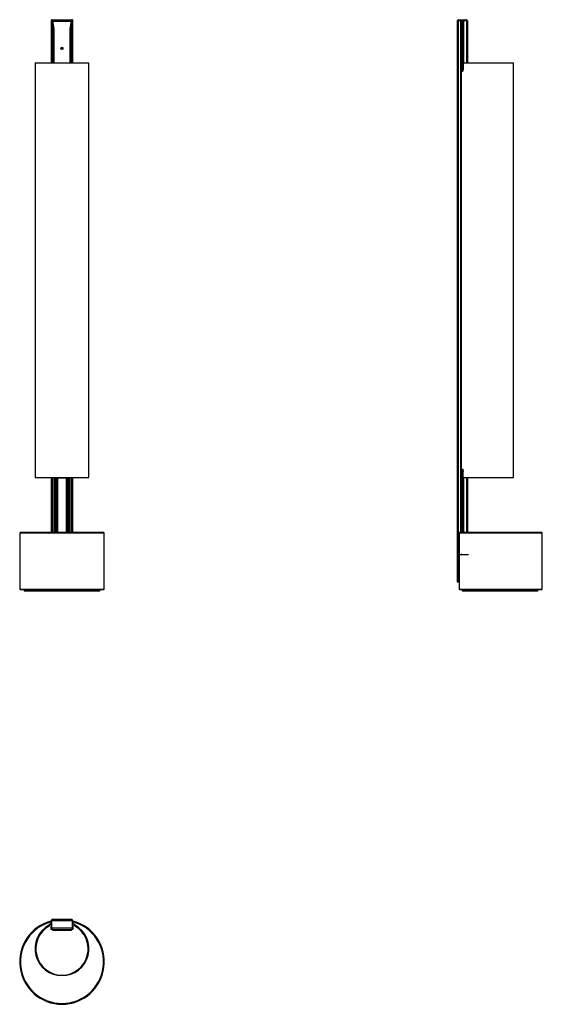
# Model space of a CAD drawing. Header units: millimetres. Extents: x 482 to 1161, y 459 to 1739.
import ezdxf

# ---------------------------------------------------------------- set-up
doc = ezdxf.new("R2010")
doc.units = ezdxf.units.MM
doc.header["$LTSCALE"] = 10
doc.header["$PDSIZE"] = -1
doc.linetypes.add('CENTERX2', pattern=[20.32, 12.7, -2.54, 2.54, -2.54])

msp = doc.modelspace()

# ---------------------------------------------------------------- linework, layer by layer
at = {"color": 7, "linetype": 'Continuous', "lineweight": 25}
for p, q in [((523.7, 1739), (550.7, 1739)), ((523.7, 1739), (523.7, 1739)), ((523.7, 1739), (523.7, 1737.8)), ((523.7, 1682.8), (523.7, 1737.8)), ((523.7, 1737.8), (524.7, 1737.8)), ((524.7, 1738.2), (524.7, 1737.8)), ((524.7, 1737.8), (526.8, 1726.8)), ((524.7, 1737.8), (524.7, 1682.8)), ((524.9, 1737), (549.6, 1737)), ((547.6, 1726.8), (549.7, 1737.8)), ((549.7, 1738.2), (549.7, 1737.8)), ((549.7, 1737.8), (550.7, 1737.8)), ((549.7, 1682.8), (549.7, 1737.8)), ((550.7, 1739), (550.7, 1739)), ((550.7, 1739), (550.7, 1737.8)), ((550.7, 1737.8), (550.7, 1682.8)), ((1051, 1007.8), (1051, 1737.8)), ((1051, 1737.8), (1052, 1737.8)), ((1051.4, 1738.2), (1051.1, 1737.7)), ((1051.4, 1738.2), (1051.9, 1737.8)), ((1052, 1737.8), (1052, 1007.8)), ((1055.7, 1737.8), (1052, 1737.8)), ((1052.7, 1739), (1052.9, 1737.8)), ((1053, 1737.8), (1053, 1739)), ((1053, 1739), (1062.2, 1739)), ((1053, 1737.8), (1062.2, 1737.8)), ((1055.7, 1072.8), (1055.7, 1737.8)), ((1055.9, 1737.8), (1055.9, 1072.8)), ((1056, 1072.8), (1056, 1737.8)), ((1056.3, 1072.8), (1056.3, 1737.8)), ((1057.5, 1737.8), (1057.5, 1673)), ((1057.5, 1673), (1057.5, 1737.8)), ((1057.9, 1673), (1057.9, 1737.8)), ((1058.3, 1737.8), (1058.3, 1673.3)), ((1059.1, 1682.8), (1059.1, 1737.8)), ((1063.2, 1737.8), (1059.2, 1737.8)), ((1059.2, 1737.8), (1059.2, 1682.8)), ((1062.2, 1737.8), (1062.2, 1739)), ((1062.4, 1739), (1062.3, 1737.8)), ((1063.2, 1737.8), (1064.2, 1737.8)), ((1063.2, 1682.8), (1063.2, 1737.8)), ((1063.8, 1738.2), (1063.3, 1737.8)), ((1064, 1737.8), (1063.8, 1738.2)), ((1064.2, 1737.8), (1064.2, 1682.8)), ((526.8, 1726.8), (526.8, 1682.8)), ((547.6, 1682.8), (547.6, 1726.8)), ((537, 1702.7), (536.4, 1702.1)), ((537.9, 1702.4), (537, 1702.7)), ((537.9, 1702.4), (538, 1701.6)), ((536.6, 1701.3), (536.4, 1702.1)), ((537.4, 1701), (536.6, 1701.3)), ((537.4, 1701), (538, 1701.6)), ((502.2, 1682.8), (502.2, 1143.8)), ((502.2, 1682.8), (572.2, 1682.8)), ((572.2, 1143.8), (572.2, 1682.8)), ((1058.5, 1682.8), (1058.5, 1674.8)), ((1058.5, 1682.8), (1124.1, 1682.8)), ((1124.1, 1143.8), (1124.1, 1682.8)), ((1056.9, 1671.8), (1056.3, 1671.8)), ((1056.9, 1673), (1056.9, 1671.8)), ((1056.9, 1673), (1058.2, 1673)), ((1058.2, 1671.8), (1056.9, 1671.8)), ((1058.2, 1671.8), (1058.2, 1673)), ((1058.2, 1673), (1058.3, 1673)), ((1058.3, 1671.8), (1058.2, 1671.8)), ((1056.3, 1154.8), (1056.9, 1154.8)), ((1056.9, 1154.8), (1056.9, 1153.6)), ((1056.9, 1154.8), (1058.2, 1154.8)), ((1058.2, 1153.6), (1056.9, 1153.6)), ((1057.5, 1153.6), (1057.5, 1072.8)), ((1057.5, 1072.8), (1057.5, 1153.6)), ((1057.9, 1072.8), (1057.9, 1153.6)), ((1058.2, 1154.8), (1058.2, 1153.6)), ((1058.2, 1154.8), (1058.3, 1154.8)), ((1058.3, 1153.6), (1058.2, 1153.6)), ((1058.3, 1153.4), (1058.3, 1072.8)), ((1058.5, 1143.8), (1058.5, 1151.8)), ((502.2, 1143.8), (572.2, 1143.8)), ((523.7, 1072.8), (523.7, 1143.8)), ((524.7, 1143.8), (524.7, 1072.8)), ((527.4, 1072.8), (527.4, 1143.8)), ((527.7, 1143.8), (527.7, 1072.8)), ((528.3, 1072.8), (528.3, 1143.8)), ((528.5, 1072.8), (528.5, 1143.8)), ((531.3, 1143.6), (529.9, 1143.6)), ((529.9, 1072.8), (529.9, 1143.6)), ((530, 1143.6), (530, 1072.8)), ((531.1, 1072.8), (531.1, 1143.6)), ((531.3, 1143.6), (531.5, 1143.6)), ((531.5, 1143.6), (543, 1143.6)), ((531.5, 1143.6), (531.5, 1072.8)), ((543, 1143.6), (543.3, 1143.6)), ((543, 1072.8), (543, 1143.6)), ((544.5, 1143.6), (543.3, 1143.6)), ((543.4, 1143.6), (543.4, 1072.8)), ((544.4, 1072.8), (544.4, 1143.6)), ((544.5, 1143.6), (544.5, 1072.8)), ((546, 1143.8), (546, 1072.8)), ((546.1, 1143.8), (546.1, 1072.8)), ((546.7, 1072.8), (546.7, 1143.8)), ((547, 1143.8), (547, 1072.8)), ((549.7, 1072.8), (549.7, 1143.8)), ((550.7, 1143.8), (550.7, 1072.8)), ((1058.5, 1143.8), (1124.1, 1143.8)), ((1059.1, 1072.8), (1059.1, 1143.8)), ((1059.2, 1143.8), (1059.2, 1072.8)), ((1063.2, 1072.8), (1063.2, 1143.8)), ((1064.2, 1143.8), (1064.2, 1072.8)), ((483.2, 1072.8), (482.2, 1071.8)), ((482.2, 1071.8), (482.2, 998.8)), ((592.2, 1071.8), (482.2, 1071.8)), ((483.2, 1072.8), (591.2, 1072.8)), ((592.2, 1071.8), (591.2, 1072.8)), ((592.2, 998.8), (592.2, 1071.8)), ((1161.4, 1071.8), (1053.2, 1071.8)), ((1053.2, 1071.8), (1053.2, 998.8)), ((1054.3, 1072.8), (1160.4, 1072.8)), ((1161.4, 1071.8), (1160.4, 1072.8)), ((1161.4, 998.8), (1161.4, 1071.8)), ((482.2, 998.8), (483.2, 997.8)), ((482.2, 998.8), (592.2, 998.8)), ((591.2, 997.8), (592.2, 998.8)), ((1052, 1007.8), (1051, 1007.8)), ((1053.2, 1007.8), (1052, 1007.8)), ((1053.2, 998.8), (1161.4, 998.8)), ((1160.4, 997.8), (1161.4, 998.8)), ((591.2, 997.8), (483.2, 997.8)), ((488.2, 997.8), (488.2, 996.8)), ((488.2, 996.8), (586.2, 996.8)), ((586.2, 996.8), (586.2, 997.8)), ((1160.4, 997.8), (1054.3, 997.8)), ((1057.4, 997.8), (1057.4, 996.8)), ((1057.4, 996.8), (1155.4, 996.8)), ((1155.4, 996.8), (1155.4, 997.8)), ((522.8, 563.4), (523.2, 563.6)), ((523.2, 563.2), (523, 563.1)), ((523.2, 566.4), (523.2, 563.6)), ((523.2, 563.6), (523.2, 563.2)), ((523.2, 563.2), (523.2, 562.5)), ((523.7, 567.9), (523.7, 568.7)), ((523.7, 567.7), (523.7, 567.9)), ((550.7, 567.7), (523.7, 567.7)), ((523.7, 567.7), (523.7, 558.5)), ((524.7, 569.1), (524.7, 569.7)), ((524.9, 569.7), (524.7, 569.7)), ((549.6, 569.7), (524.9, 569.7)), ((549.6, 569.7), (549.7, 569.7)), ((549.7, 569.1), (549.7, 569.7)), ((550.7, 568.7), (550.7, 567.9)), ((550.7, 567.9), (550.7, 567.7)), ((550.7, 558.5), (550.7, 567.7)), ((551.2, 563.6), (551.2, 566.4)), ((551.2, 563.2), (551.2, 563.6)), ((551.2, 563.6), (551.7, 563.4)), ((551.2, 562.5), (551.2, 563.2)), ((551.4, 563.1), (551.2, 563.2)), ((520.2, 562.1), (520.2, 561.7)), ((520.2, 561.5), (520.2, 561.2)), ((520.7, 562), (520.7, 560.9)), ((523.2, 556.5), (523.2, 562.5)), ((523.7, 561.4), (523.2, 561.2)), ((524.4, 556.5), (523.2, 556.5)), ((523.7, 558.5), (550.7, 558.5)), ((523.7, 558.2), (523.7, 558.5)), ((523.7, 557.5), (523.7, 558.2)), ((524.7, 557.1), (524.7, 556.5)), ((524.7, 556.5), (526.8, 556.5)), ((524.9, 556.5), (549.6, 556.5)), ((525.2, 555.3), (525.2, 556.5)), ((526.8, 555.3), (525.2, 555.3)), ((526.8, 556.5), (526.8, 556.5)), ((526.8, 555.7), (526.8, 556.5)), ((526.8, 555.7), (547.6, 555.7)), ((526.8, 555.3), (526.8, 555.7)), ((547.6, 556.5), (547.6, 556.5)), ((547.6, 556.5), (549.7, 556.5)), ((547.6, 556.5), (547.6, 555.7)), ((547.6, 555.7), (547.6, 555.3)), ((549.2, 555.3), (547.6, 555.3)), ((549.2, 556.5), (549.2, 555.3)), ((549.7, 557.1), (549.7, 556.5)), ((551.2, 556.5), (550, 556.5)), ((551.2, 561.2), (550.7, 561.4)), ((550.7, 558.5), (550.7, 558.2)), ((550.7, 558.2), (550.7, 557.5)), ((551.2, 562.5), (551.2, 556.5)), ((553.7, 560.9), (553.7, 562)), ((554.2, 562.1), (554.2, 561.7)), ((554.2, 561.5), (554.2, 561.2))]:
    msp.add_line(p, q, dxfattribs=at)
at = {"color": 7, "linetype": 'CENTERX2'}
msp.add_line((1051, 1044.1), (1065.3, 1044.1), dxfattribs=at)
at = {"color": 7, "linetype": 'Continuous', "lineweight": 25, "flags": 128}
for points in [[(528.8, 1143.8), (529.3, 1143.7), (529.9, 1143.6)], [(544.5, 1143.6), (545.1, 1143.7), (545.6, 1143.8)], [(523.2, 563.6), (523.6, 563.8), (523.7, 563.8)], [(523.2, 563.2), (523.6, 563.4), (523.7, 563.4)], [(550.7, 563.8), (550.8, 563.8), (551.2, 563.6)], [(550.7, 563.4), (550.8, 563.4), (551.2, 563.2)]]:
    msp.add_lwpolyline(points, dxfattribs=at)
at = {"color": 7, "linetype": 'Continuous', "lineweight": 25}
for radius in [1.3, 1.22]:
    msp.add_circle((537.2, 1701.8), radius, dxfattribs=at)
for centre, radius, start, end in [((1053, 1737), 2, 90, 98.1489), ((1053, 1737), 0.8, 90, 98.1489), ((1062.2, 1737), 2, 81.8149, 90), ((1062.2, 1737), 0.8, 81.8149, 90), ((537.2, 514.3), 55, 104.7467, 75.2533), ((537.2, 514.3), 54, 105.0261, 74.9739), ((522, 562.5), 1.25, 0, 180), ((524.7, 568.7), 1, 90, 180), ((549.7, 568.7), 1, 0, 90), ((552.5, 562.5), 1.25, 0, 180), ((537.2, 531.5), 35, 119.0593, 60.9407), ((537.2, 531.5), 34.6, 119.428, 60.572), ((537.2, 532), 34, 120, 180.6875), ((537.2, 531.2), 34, 119.0317, 60.9683), ((537.2, 532), 33.8, 120.1959, 166.4814), ((524.7, 557.5), 1, 180, 270), ((549.7, 557.5), 1, 270, 0), ((537.2, 532), 34, 359.3125, 60), ((537.2, 532), 33.8, 13.5186, 59.8041)]:
    msp.add_arc(centre, radius, start, end, dxfattribs=at)
for points, knots in [([(524.7, 1738.2), (524.6, 1738.3), (524.5, 1738.6), (524.3, 1738.9), (524, 1739), (523.8, 1739), (523.7, 1739)], [0, 0, 0, 0, 0.321758, 0.590198, 0.812176, 1, 1, 1, 1]), ([(524.9, 1737), (524.8, 1737.2), (524.8, 1737.7), (524.7, 1738), (524.7, 1738.2)], [0, 0, 0, 0, 0.500001, 1, 1, 1, 1]), ([(550.7, 1739), (550.6, 1739), (550.3, 1739), (550, 1738.8), (549.8, 1738.6), (549.8, 1738.3), (549.7, 1738.2)], [0, 0, 0, 0, 0.251266, 0.493832, 0.739598, 1, 1, 1, 1]), ([(1052.7, 1739), (1052.6, 1739), (1052.4, 1739), (1052.1, 1738.8), (1051.7, 1738.6), (1051.5, 1738.3), (1051.4, 1738.2)], [0, 0, 0, 0, 0.251266, 0.493832, 0.739598, 1, 1, 1, 1]), ([(1063.8, 1738.2), (1063.7, 1738.3), (1063.4, 1738.6), (1063, 1738.9), (1062.7, 1739), (1062.5, 1739), (1062.4, 1739)], [0, 0, 0, 0, 0.321758, 0.590198, 0.812176, 1, 1, 1, 1]), ([(1058.5, 1674.8), (1058.5, 1674.5), (1058.5, 1673.9), (1058.3, 1673.3), (1058.2, 1673), (1058.2, 1673)], [0, 0, 0, 0, 0.446903, 0.892841, 1, 1, 1, 1]), ([(1058.2, 1153.7), (1058.2, 1153.5), (1058.4, 1153.1), (1058.5, 1152.4), (1058.5, 1151.9), (1058.5, 1151.8)], [0, 0, 0, 0, 0.321025, 0.838341, 1, 1, 1, 1]), ([(523.7, 567.9), (523.9, 568), (524.1, 568.2), (524.4, 568.6), (524.6, 569), (524.7, 569.2), (524.7, 569.3)], [0, 0, 0, 0, 0.251266, 0.493832, 0.739598, 1, 1, 1, 1]), ([(549.6, 569.7), (549.6, 569.6), (549.7, 569.6), (549.7, 569.4), (549.7, 569.3)], [0, 0, 0, 0, 0.500001, 1, 1, 1, 1]), ([(549.7, 569.3), (549.8, 569.2), (549.9, 568.9), (550.1, 568.5), (550.4, 568.1), (550.6, 568), (550.7, 567.9)], [0, 0, 0, 0, 0.321758, 0.590198, 0.812176, 1, 1, 1, 1]), ([(520.2, 562.1), (520.3, 562.2), (520.3, 562.2), (520.6, 562.3), (520.8, 562.4), (520.8, 562.4)], [0, 0, 0, 0, 0.489869, 0.97868, 1, 1, 1, 1]), ([(520.9, 562), (520.7, 562), (520.4, 561.8), (520.2, 561.7), (520.2, 561.7), (520.2, 561.7)], [0, 0, 0, 0, 0.302308, 0.837448, 1, 1, 1, 1]), ([(524.7, 556.9), (524.6, 557), (524.5, 557.2), (524.3, 557.7), (524, 558), (523.8, 558.2), (523.7, 558.2)], [0, 0, 0, 0, 0.321758, 0.590198, 0.812176, 1, 1, 1, 1]), ([(524.9, 556.5), (524.8, 556.5), (524.8, 556.6), (524.7, 556.8), (524.7, 556.9)], [0, 0, 0, 0, 0.500001, 1, 1, 1, 1]), ([(550.7, 558.2), (550.6, 558.1), (550.3, 557.9), (550, 557.6), (549.8, 557.2), (549.8, 557), (549.7, 556.9)], [0, 0, 0, 0, 0.251266, 0.493832, 0.739598, 1, 1, 1, 1]), ([(553.6, 562.5), (553.7, 562.4), (554, 562.2), (554.2, 562.1), (554.2, 562.1), (554.2, 562.1)], [0, 0, 0, 0, 0.299432, 0.833199, 1, 1, 1, 1]), ([(554.2, 561.7), (554.2, 561.7), (554.1, 561.7), (553.9, 561.9), (553.6, 562), (553.6, 562)], [0, 0, 0, 0, 0.468643, 0.936248, 1, 1, 1, 1])]:
    msp.add_open_spline(points, degree=3, knots=knots, dxfattribs=at)
for points in [[(549.7, 1738.2), (549.7, 1738), (549.7, 1737.7), (549.6, 1737.2), (549.6, 1737)], [(1053.2, 1071.8), (1053.6, 1072.2), (1053.9, 1072.5), (1054.3, 1072.8)], [(1054.3, 997.8), (1053.9, 998.2), (1053.6, 998.5), (1053.2, 998.8)], [(523.2, 567.4), (523.2, 567.1), (523.2, 566.8), (523.2, 566.4)], [(524.7, 569.3), (524.7, 569.4), (524.8, 569.6), (524.8, 569.6), (524.9, 569.7)], [(551.2, 566.4), (551.2, 566.8), (551.2, 567.1), (551.2, 567.4)], [(549.7, 556.9), (549.7, 556.8), (549.7, 556.6), (549.6, 556.5), (549.6, 556.5)]]:
    msp.add_open_spline(points, degree=3, dxfattribs=at)
at = {"color": 7, "linetype": 'Continuous'}
msp.add_point((1056.6, 1044.1), dxfattribs=at)

doc.saveas('drawing.dxf')
